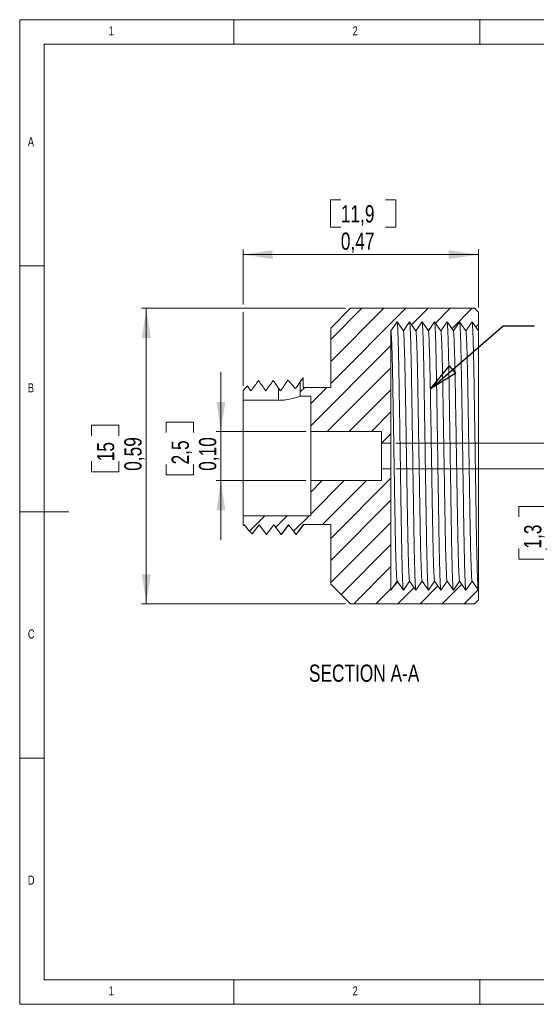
# Model space of a CAD drawing. Header units: inches. Extents: x 0.2 to 11.5, y 0.2 to 8.1.
# Tile 1 of 2: x 0.2 to 4.3, y 0.2 to 8.1. Entities that reach past the tile are written whole.
import ezdxf

# ---------------------------------------------------------------- set-up
doc = ezdxf.new("R2010")
doc.units = ezdxf.units.IN
doc.header["$MEASUREMENT"] = 0
doc.layers.add('SLD-0', color=7, linetype='Continuous', lineweight=0)
doc.styles.add('SLDTEXTSTYLE0', font='TXT', dxfattribs={"width": 0.75})
doc.dimstyles.new('SLDDIMSTYLE1', dxfattribs={"dimtxt": 0.137795, "dimasz": 0.23622, "dimexe": 0, "dimexo": 0.0625, "dimgap": 0.034449, "dimtad": 2, "dimlfac": 0.25, "dimdsep": 46, "dimtxsty": 'SLDTEXTSTYLE0', "dimblk1": 'CLOSED', "dimblk2": 'CLOSED', "dimsah": 1, "dimcen": 0.09, "dimadec": 0, "dimazin": 0, "dimtfac": 1, "dimtofl": 0, "dimtmove": 0, "dimatfit": 3, "dimldrblk": 'CLOSED', "dimfxl": 1, "dimtolj": 1, "dimtzin": 12, "dimarcsym": 0})
doc.dimstyles.new('SLDDIMSTYLE2', dxfattribs={"dimtxt": 0.23622, "dimasz": 0.23622, "dimexe": 0, "dimexo": 0.0625, "dimgap": 0.059055, "dimtad": 0, "dimtih": 1, "dimtoh": 1, "dimdec": 0, "dimzin": 0, "dimdsep": 46, "dimtxsty": 'Standard', "dimblk1": 'CLOSED', "dimblk2": 'CLOSED', "dimsah": 1, "dimcen": 0.09, "dimadec": 0, "dimazin": 0, "dimtfac": 1, "dimtdec": 0, "dimtofl": 0, "dimtmove": 0, "dimatfit": 3, "dimldrblk": 'CLOSED', "dimfxl": 1, "dimtolj": 1, "dimtzin": 0, "dimarcsym": 0})

# ---------------------------------------------------------------- blocks, each defined once
blk = doc.blocks.new('*D8')
at = {"layer": 'SLD-0'}
for p, q in [((2.8037, 5.7626), (1.1707, 5.7626)), ((1.21, 5.7626), (1.21, 3.4004)), ((0.7726, 4.8271), (0.9913, 4.8271)), ((0.7726, 4.8271), (0.7726, 4.7433)), ((0.9913, 4.8271), (0.9913, 4.7433)), ((0.7726, 4.4559), (0.7726, 4.5397)), ((0.9913, 4.4559), (0.9913, 4.5397)), ((0.7726, 4.4559), (0.9913, 4.4559)), ((2.8037, 3.4004), (1.1707, 3.4004))]:
    blk.add_line(p, q, dxfattribs=at)
for points in [[(1.21, 5.7626), (1.1746, 5.5264), (1.2455, 5.5264)], [(1.21, 3.4004), (1.2455, 3.6366), (1.1746, 3.6366)]]:
    blk.add_solid(points, dxfattribs=at)
at = {"layer": 'SLD-0', "char_height": 0.1378, "attachment_point": 1, "rotation": 90, "style": 'SLDTEXTSTYLE0'}
for s, insert in [('{0,59}', (1.034, 4.4633)), ('{15}', (0.8153, 4.5397))]:
    blk.add_mtext(s, dxfattribs=dict(at, insert=insert))
blk = doc.blocks.new('_Closed')
at = {"color": 0, "linetype": 'ByBlock', "lineweight": -2}
for p, q in [((-1, 0.166667), (0, 0)), ((-1, 0.166667), (-1, -0.166667)), ((0, 0), (-1, -0.166667)), ((0, 0), (-1, 0))]:
    blk.add_line(p, q, dxfattribs=at)
blk = doc.blocks.new('*D9')
at = {"layer": 'SLD-0'}
for p, q in [((2.6827, 6.6299), (2.6827, 6.4112)), ((2.6827, 6.6299), (2.7665, 6.6299)), ((3.2067, 6.6299), (3.1229, 6.6299)), ((3.2067, 6.6299), (3.2067, 6.4112)), ((2.6827, 6.4112), (2.7665, 6.4112)), ((3.2067, 6.4112), (3.1229, 6.4112)), ((1.9856, 5.7926), (1.9856, 6.2318)), ((3.8667, 5.7705), (3.8667, 6.2318)), ((1.9856, 6.1924), (3.8667, 6.1924)), ((1.9856, 5.1441), (1.9856, 5.7326))]:
    blk.add_line(p, q, dxfattribs=at)
for points in [[(1.9856, 6.1924), (2.2218, 6.157), (2.2218, 6.2279)], [(3.8667, 6.1924), (3.6305, 6.2279), (3.6305, 6.157)]]:
    blk.add_solid(points, dxfattribs=at)
at = {"layer": 'SLD-0', "char_height": 0.1378, "attachment_point": 1, "style": 'SLDTEXTSTYLE0'}
for s, insert in [('{11,9}', (2.7665, 6.5872)), ('{0,47}', (2.7665, 6.3685))]:
    blk.add_mtext(s, dxfattribs=dict(at, insert=insert))
blk = doc.blocks.new('*D10')
at = {"layer": 'SLD-0'}
for p, q in [((1.8073, 4.7784), (1.8073, 5.2508)), ((1.3699, 4.8526), (1.5886, 4.8526)), ((1.3699, 4.8526), (1.3699, 4.7687)), ((1.5886, 4.8526), (1.5886, 4.7687)), ((2.4864, 4.7784), (1.7679, 4.7784)), ((1.8073, 4.7784), (1.8073, 4.3847)), ((1.3699, 4.4304), (1.3699, 4.5143)), ((1.5886, 4.4304), (1.5886, 4.5143)), ((1.3699, 4.4304), (1.5886, 4.4304)), ((2.4864, 4.3847), (1.7679, 4.3847)), ((1.8073, 4.3847), (1.8073, 3.9122))]:
    blk.add_line(p, q, dxfattribs=at)
for points in [[(1.8073, 4.7784), (1.8427, 5.0146), (1.7719, 5.0146)], [(1.8073, 4.3847), (1.7719, 4.1484), (1.8427, 4.1484)]]:
    blk.add_solid(points, dxfattribs=at)
at = {"layer": 'SLD-0', "char_height": 0.1378, "attachment_point": 1, "rotation": 90, "style": 'SLDTEXTSTYLE0'}
for s, insert in [('{0,10}', (1.6313, 4.4633)), ('{2,5}', (1.4126, 4.5143))]:
    blk.add_mtext(s, dxfattribs=dict(at, insert=insert))
blk = doc.blocks.new('*D11')
at = {"layer": 'SLD-0'}
for p, q in [((4.6277, 4.6839), (4.6277, 5.1563)), ((3.206, 4.6839), (4.6671, 4.6839)), ((4.6277, 4.6839), (4.6277, 4.4791)), ((3.206, 4.4791), (4.6671, 4.4791)), ((4.6277, 4.4791), (4.6277, 3.6665)), ((4.1903, 4.1791), (4.409, 4.1791)), ((4.1903, 4.1791), (4.1903, 4.0953)), ((4.409, 4.1791), (4.409, 4.0953)), ((4.1903, 3.757), (4.1903, 3.8409)), ((4.409, 3.757), (4.409, 3.8409)), ((4.1903, 3.757), (4.409, 3.757))]:
    blk.add_line(p, q, dxfattribs=at)
for points in [[(4.6277, 4.6839), (4.6631, 4.9201), (4.5923, 4.9201)], [(4.6277, 4.4791), (4.5923, 4.2429), (4.6631, 4.2429)]]:
    blk.add_solid(points, dxfattribs=at)
at = {"layer": 'SLD-0', "char_height": 0.1378, "attachment_point": 1, "rotation": 90, "style": 'SLDTEXTSTYLE0'}
for s, insert in [('{0,05}', (4.4517, 3.7899)), ('{1,3}', (4.233, 3.8409))]:
    blk.add_mtext(s, dxfattribs=dict(at, insert=insert))

msp = doc.modelspace()

# ---------------------------------------------------------------- hatches: boundary and pattern name
at = {"linetype": 'Continuous', "lineweight": 0}
h = msp.add_hatch(dxfattribs=at)
h.set_pattern_fill('ANSI31', style=0)
edge = h.paths.add_edge_path(flags=0)
edge.add_spline(control_points=[(3.1667, 5.5815), (3.1833, 5.6055), (3.2, 5.6295), (3.2167, 5.6535)], knot_values=[0, 0, 0, 0, 1, 1, 1, 1], weights=[1, 1, 1, 1], degree=3, periodic=0)
edge.add_spline(control_points=[(3.2167, 5.6535), (3.2333, 5.6295), (3.25, 5.6055), (3.2667, 5.5815)], knot_values=[0, 0, 0, 0, 1, 1, 1, 1], weights=[1, 1, 1, 1], degree=3, periodic=0)
edge.add_spline(control_points=[(3.2667, 5.5815), (3.2833, 5.6055), (3.3, 5.6295), (3.3167, 5.6535)], knot_values=[0, 0, 0, 0, 1, 1, 1, 1], weights=[1, 1, 1, 1], degree=3, periodic=0)
edge.add_spline(control_points=[(3.3167, 5.6535), (3.3333, 5.6295), (3.35, 5.6055), (3.3667, 5.5815)], knot_values=[0, 0, 0, 0, 1, 1, 1, 1], weights=[1, 1, 1, 1], degree=3, periodic=0)
edge.add_spline(control_points=[(3.3667, 5.5815), (3.3833, 5.6055), (3.4, 5.6295), (3.4167, 5.6535)], knot_values=[0, 0, 0, 0, 1, 1, 1, 1], weights=[1, 1, 1, 1], degree=3, periodic=0)
edge.add_spline(control_points=[(3.4167, 5.6535), (3.4333, 5.6295), (3.45, 5.6055), (3.4667, 5.5815)], knot_values=[0, 0, 0, 0, 1, 1, 1, 1], weights=[1, 1, 1, 1], degree=3, periodic=0)
edge.add_spline(control_points=[(3.4667, 5.5815), (3.4833, 5.6055), (3.5, 5.6295), (3.5167, 5.6535)], knot_values=[0, 0, 0, 0, 1, 1, 1, 1], weights=[1, 1, 1, 1], degree=3, periodic=0)
edge.add_spline(control_points=[(3.5167, 5.6535), (3.5333, 5.6295), (3.55, 5.6055), (3.5667, 5.5815)], knot_values=[0, 0, 0, 0, 1, 1, 1, 1], weights=[1, 1, 1, 1], degree=3, periodic=0)
edge.add_spline(control_points=[(3.5667, 5.5815), (3.5833, 5.6055), (3.6, 5.6295), (3.6167, 5.6535)], knot_values=[0, 0, 0, 0, 1, 1, 1, 1], weights=[1, 1, 1, 1], degree=3, periodic=0)
edge.add_spline(control_points=[(3.6167, 5.6535), (3.6333, 5.6295), (3.65, 5.6055), (3.6667, 5.5815)], knot_values=[0, 0, 0, 0, 1, 1, 1, 1], weights=[1, 1, 1, 1], degree=3, periodic=0)
edge.add_spline(control_points=[(3.6667, 5.5815), (3.6833, 5.6055), (3.7, 5.6295), (3.7167, 5.6535)], knot_values=[0, 0, 0, 0, 1, 1, 1, 1], weights=[1, 1, 1, 1], degree=3, periodic=0)
edge.add_spline(control_points=[(3.7167, 5.6535), (3.7333, 5.6295), (3.75, 5.6055), (3.7667, 5.5815)], knot_values=[0, 0, 0, 0, 1, 1, 1, 1], weights=[1, 1, 1, 1], degree=3, periodic=0)
edge.add_spline(control_points=[(3.7667, 5.5815), (3.7833, 5.6055), (3.8, 5.6295), (3.8167, 5.6535)], knot_values=[0, 0, 0, 0, 1, 1, 1, 1], weights=[1, 1, 1, 1], degree=3, periodic=0)
edge.add_spline(control_points=[(3.8167, 5.6535), (3.8333, 5.6295), (3.85, 5.6055), (3.8667, 5.5815)], knot_values=[0, 0, 0, 0, 1, 1, 1, 1], weights=[1, 1, 1, 1], degree=3, periodic=0)
edge.add_line((3.8667, 5.5815), (3.8667, 5.7311))
edge.add_line((3.8667, 5.7311), (3.8352, 5.7626))
edge.add_line((3.8352, 5.7626), (2.843, 5.7626))
edge.add_line((2.843, 5.7626), (2.6856, 5.6051))
edge.add_line((2.6856, 5.6051), (2.6856, 5.1295))
edge.add_line((2.6856, 5.1295), (2.4656, 5.1295))
edge.add_line((2.4656, 5.1295), (2.4656, 5.2081))
edge.add_spline(control_points=[(2.4656, 5.2081), (2.4578, 5.1977), (2.45, 5.1874), (2.4423, 5.177)], knot_values=[0, 0, 0, 0, 1, 1, 1, 1], weights=[1, 1, 1, 1], degree=3, periodic=0)
edge.add_line((2.4423, 5.177), (2.4423, 5.0595))
edge.add_line((2.4423, 5.0595), (2.5257, 5.0595))
edge.add_line((2.5257, 5.0595), (2.5257, 4.7784))
edge.add_line((2.5257, 4.7784), (3.0927, 4.7784))
edge.add_line((3.0927, 4.7784), (3.0927, 4.6839))
edge.add_line((3.0927, 4.6839), (3.1667, 4.6839))
edge.add_line((3.1667, 4.6839), (3.1667, 5.5815))
h = msp.add_hatch(dxfattribs=at)
h.set_pattern_fill('ANSI31', style=0)
edge = h.paths.add_edge_path(flags=0)
edge.add_line((2.5257, 4.3847), (2.5257, 4.1036))
edge.add_line((2.5257, 4.1036), (1.9856, 4.1036))
edge.add_line((1.9856, 4.1036), (1.9856, 4.0303))
edge.add_line((1.9856, 4.0303), (1.99, 4.0259))
edge.add_spline(control_points=[(1.99, 4.0259), (1.9915, 4.0279), (1.993, 4.0299), (1.9945, 4.0319)], knot_values=[0, 0, 0, 0, 1, 1, 1, 1], weights=[1, 1, 1, 1], degree=3, periodic=0)
edge.add_spline(control_points=[(1.9945, 4.0319), (2.0049, 4.018), (2.0154, 4.004), (2.0259, 3.99)], knot_values=[0, 0, 0, 0, 1, 1, 1, 1], weights=[1, 1, 1, 1], degree=3, periodic=0)
edge.add_line((2.0259, 3.99), (2.0575, 3.9584))
edge.add_spline(control_points=[(2.0575, 3.9584), (2.0758, 3.9829), (2.0942, 4.0074), (2.1126, 4.0319)], knot_values=[0, 0, 0, 0, 1, 1, 1, 1], weights=[1, 1, 1, 1], degree=3, periodic=0)
edge.add_spline(control_points=[(2.1126, 4.0319), (2.1322, 4.0057), (2.1519, 3.9794), (2.1716, 3.9532)], knot_values=[0, 0, 0, 0, 1, 1, 1, 1], weights=[1, 1, 1, 1], degree=3, periodic=0)
edge.add_spline(control_points=[(2.1716, 3.9532), (2.1716, 3.9532), (2.1716, 3.9532), (2.1716, 3.9532)], knot_values=[0, 0, 0, 0, 1, 1, 1, 1], weights=[1, 1, 1, 1], degree=3, periodic=0)
edge.add_spline(control_points=[(2.1716, 3.9532), (2.1913, 3.9794), (2.211, 4.0057), (2.2307, 4.0319)], knot_values=[0, 0, 0, 0, 1, 1, 1, 1], weights=[1, 1, 1, 1], degree=3, periodic=0)
edge.add_spline(control_points=[(2.2307, 4.0319), (2.2504, 4.0057), (2.27, 3.9794), (2.2897, 3.9532)], knot_values=[0, 0, 0, 0, 1, 1, 1, 1], weights=[1, 1, 1, 1], degree=3, periodic=0)
edge.add_spline(control_points=[(2.2897, 3.9532), (2.2897, 3.9532), (2.2897, 3.9532), (2.2897, 3.9532)], knot_values=[0, 0, 0, 0, 1, 1, 1, 1], weights=[1, 1, 1, 1], degree=3, periodic=0)
edge.add_spline(control_points=[(2.2897, 3.9532), (2.3094, 3.9794), (2.3291, 4.0057), (2.3488, 4.0319)], knot_values=[0, 0, 0, 0, 1, 1, 1, 1], weights=[1, 1, 1, 1], degree=3, periodic=0)
edge.add_spline(control_points=[(2.3488, 4.0319), (2.3685, 4.0057), (2.3882, 3.9794), (2.4078, 3.9532)], knot_values=[0, 0, 0, 0, 1, 1, 1, 1], weights=[1, 1, 1, 1], degree=3, periodic=0)
edge.add_spline(control_points=[(2.4078, 3.9532), (2.4078, 3.9532), (2.4078, 3.9532), (2.4078, 3.9532)], knot_values=[0, 0, 0, 0, 1, 1, 1, 1], weights=[1, 1, 1, 1], degree=3, periodic=0)
edge.add_spline(control_points=[(2.4078, 3.9532), (2.4271, 3.9788), (2.4463, 4.0045), (2.4656, 4.0302)], knot_values=[0, 0, 0, 0, 1, 1, 1, 1], weights=[1, 1, 1, 1], degree=3, periodic=0)
edge.add_line((2.4656, 4.0302), (2.4656, 4.0335))
edge.add_line((2.4656, 4.0335), (2.6856, 4.0335))
edge.add_line((2.6856, 4.0335), (2.6856, 3.5579))
edge.add_line((2.6856, 3.5579), (2.843, 3.4004))
edge.add_line((2.843, 3.4004), (3.8352, 3.4004))
edge.add_line((3.8352, 3.4004), (3.8667, 3.4319))
edge.add_line((3.8667, 3.4319), (3.8667, 3.5095))
edge.add_spline(control_points=[(3.8667, 3.5095), (3.85, 3.5335), (3.8333, 3.5575), (3.8167, 3.5815)], knot_values=[0, 0, 0, 0, 1, 1, 1, 1], weights=[1, 1, 1, 1], degree=3, periodic=0)
edge.add_spline(control_points=[(3.8167, 3.5815), (3.8, 3.5575), (3.7833, 3.5335), (3.7667, 3.5095)], knot_values=[0, 0, 0, 0, 1, 1, 1, 1], weights=[1, 1, 1, 1], degree=3, periodic=0)
edge.add_spline(control_points=[(3.7667, 3.5095), (3.75, 3.5335), (3.7333, 3.5575), (3.7167, 3.5815)], knot_values=[0, 0, 0, 0, 1, 1, 1, 1], weights=[1, 1, 1, 1], degree=3, periodic=0)
edge.add_spline(control_points=[(3.7167, 3.5815), (3.7, 3.5575), (3.6833, 3.5335), (3.6667, 3.5095)], knot_values=[0, 0, 0, 0, 1, 1, 1, 1], weights=[1, 1, 1, 1], degree=3, periodic=0)
edge.add_spline(control_points=[(3.6667, 3.5095), (3.65, 3.5335), (3.6333, 3.5575), (3.6167, 3.5815)], knot_values=[0, 0, 0, 0, 1, 1, 1, 1], weights=[1, 1, 1, 1], degree=3, periodic=0)
edge.add_spline(control_points=[(3.6167, 3.5815), (3.6, 3.5575), (3.5833, 3.5335), (3.5667, 3.5095)], knot_values=[0, 0, 0, 0, 1, 1, 1, 1], weights=[1, 1, 1, 1], degree=3, periodic=0)
edge.add_spline(control_points=[(3.5667, 3.5095), (3.55, 3.5335), (3.5333, 3.5575), (3.5167, 3.5815)], knot_values=[0, 0, 0, 0, 1, 1, 1, 1], weights=[1, 1, 1, 1], degree=3, periodic=0)
edge.add_spline(control_points=[(3.5167, 3.5815), (3.5, 3.5575), (3.4833, 3.5335), (3.4667, 3.5095)], knot_values=[0, 0, 0, 0, 1, 1, 1, 1], weights=[1, 1, 1, 1], degree=3, periodic=0)
edge.add_spline(control_points=[(3.4667, 3.5095), (3.45, 3.5335), (3.4333, 3.5575), (3.4167, 3.5815)], knot_values=[0, 0, 0, 0, 1, 1, 1, 1], weights=[1, 1, 1, 1], degree=3, periodic=0)
edge.add_spline(control_points=[(3.4167, 3.5815), (3.4, 3.5575), (3.3833, 3.5335), (3.3667, 3.5095)], knot_values=[0, 0, 0, 0, 1, 1, 1, 1], weights=[1, 1, 1, 1], degree=3, periodic=0)
edge.add_spline(control_points=[(3.3667, 3.5095), (3.35, 3.5335), (3.3333, 3.5575), (3.3167, 3.5815)], knot_values=[0, 0, 0, 0, 1, 1, 1, 1], weights=[1, 1, 1, 1], degree=3, periodic=0)
edge.add_spline(control_points=[(3.3167, 3.5815), (3.3, 3.5575), (3.2833, 3.5335), (3.2667, 3.5095)], knot_values=[0, 0, 0, 0, 1, 1, 1, 1], weights=[1, 1, 1, 1], degree=3, periodic=0)
edge.add_spline(control_points=[(3.2667, 3.5095), (3.25, 3.5335), (3.2333, 3.5575), (3.2167, 3.5815)], knot_values=[0, 0, 0, 0, 1, 1, 1, 1], weights=[1, 1, 1, 1], degree=3, periodic=0)
edge.add_spline(control_points=[(3.2167, 3.5815), (3.2, 3.5575), (3.1833, 3.5335), (3.1667, 3.5095)], knot_values=[0, 0, 0, 0, 1, 1, 1, 1], weights=[1, 1, 1, 1], degree=3, periodic=0)
edge.add_line((3.1667, 3.5095), (3.1667, 4.4791))
edge.add_line((3.1667, 4.4791), (3.0927, 4.4791))
edge.add_line((3.0927, 4.4791), (3.0927, 4.3847))
edge.add_line((3.0927, 4.3847), (2.5257, 4.3847))

# ---------------------------------------------------------------- linework, layer by layer
at = {"color": 7, "linetype": 'Continuous', "lineweight": 0}
for p, q in [((11.4961, 8.0709), (0.1969, 8.0709)), ((0.1969, 8.0709), (0.1969, 0.1969)), ((1.9094, 7.874), (1.9094, 8.0709)), ((3.878, 8.0709), (3.878, 7.874)), ((11.2992, 7.874), (0.3937, 7.874)), ((0.3937, 7.874), (0.3937, 0.3937)), ((0.3937, 6.1024), (0.1969, 6.1024)), ((0.1969, 4.1339), (0.5906, 4.1339)), ((0.3937, 2.1654), (0.1969, 2.1654)), ((0.3937, 0.3937), (4.6704, 0.3937)), ((1.9094, 0.1969), (1.9094, 0.3937)), ((3.878, 0.3937), (3.878, 0.1969)), ((0.1969, 0.1969), (11.4961, 0.1969))]:
    msp.add_line(p, q, dxfattribs=at)
at = {"color": 7, "linetype": 'Continuous', "lineweight": 15}
for p, q in [((2.6856, 5.6051), (2.843, 5.7626)), ((3.8352, 5.7626), (2.843, 5.7626)), ((3.8352, 5.7626), (3.8667, 5.7311)), ((3.8667, 5.7311), (3.8667, 5.5815)), ((2.6856, 5.6051), (2.6856, 5.1295)), ((3.2167, 5.6535), (3.1667, 5.5815)), ((3.2667, 5.5815), (3.2167, 5.6535)), ((3.3167, 5.6535), (3.2667, 5.5815)), ((3.3667, 5.5815), (3.3167, 5.6535)), ((3.4167, 5.6535), (3.3667, 5.5815)), ((3.4667, 5.5815), (3.4167, 5.6535)), ((3.5167, 5.6535), (3.4667, 5.5815)), ((3.5667, 5.5815), (3.5167, 5.6535)), ((3.6167, 5.6535), (3.5667, 5.5815)), ((3.6667, 5.5815), (3.6167, 5.6535)), ((3.7167, 5.6535), (3.6667, 5.5815)), ((3.7667, 5.5815), (3.7167, 5.6535)), ((3.8167, 5.6535), (3.7667, 5.5815)), ((3.8667, 5.5815), (3.8167, 5.6535)), ((3.1667, 5.5815), (3.1667, 4.6839)), ((3.8667, 5.578), (3.8667, 3.5095)), ((2.4423, 5.177), (2.4656, 5.2081)), ((2.4656, 5.2081), (2.4656, 5.1295)), ((2.4656, 5.2081), (2.4656, 5.208)), ((2.0206, 5.1415), (1.9856, 5.1048)), ((2.1075, 5.1855), (2.1075, 5.1855)), ((2.2256, 5.1855), (2.2256, 5.1855)), ((2.269, 5.1242), (2.269, 5.027)), ((2.269, 5.1242), (2.2839, 5.1033)), ((2.3442, 5.1902), (2.3442, 5.1902)), ((2.4423, 5.177), (2.4423, 5.0595)), ((2.6856, 5.1295), (2.4656, 5.1295)), ((1.9856, 5.1048), (1.9856, 5.027)), ((2.4423, 5.0595), (2.5257, 5.0595)), ((2.5257, 4.7784), (2.5257, 5.0595)), ((1.9856, 5.027), (1.9856, 4.1036)), ((1.9856, 5.027), (2.269, 5.027)), ((2.5257, 4.7784), (3.0927, 4.7784)), ((2.5257, 4.7784), (2.5257, 4.3847)), ((3.0927, 4.6839), (3.0927, 4.7784)), ((3.0927, 4.6839), (3.1667, 4.6839)), ((3.0927, 4.6839), (3.0927, 4.4791)), ((3.1667, 4.6839), (3.1667, 4.4791)), ((3.0927, 4.3847), (3.0927, 4.4791)), ((3.1667, 4.4791), (3.0927, 4.4791)), ((3.1667, 4.4791), (3.1667, 3.5095)), ((3.0927, 4.3847), (2.5257, 4.3847)), ((2.5257, 4.1036), (2.5257, 4.3847)), ((2.5257, 4.1036), (1.9856, 4.1036)), ((1.9856, 4.1036), (1.9856, 4.0303)), ((1.99, 4.0259), (1.9856, 4.0303)), ((1.9945, 4.0319), (1.99, 4.0259)), ((1.9904, 4.0271), (1.99, 4.0259)), ((1.9909, 4.0267), (1.9946, 4.0317)), ((2.0259, 3.99), (1.9945, 4.0319)), ((2.1126, 4.0319), (2.0575, 3.9584)), ((2.1716, 3.9532), (2.1126, 4.0319)), ((2.2307, 4.0319), (2.1716, 3.9532)), ((2.2897, 3.9532), (2.2307, 4.0319)), ((2.3488, 4.0319), (2.2897, 3.9532)), ((2.4078, 3.9532), (2.3488, 4.0319)), ((2.4656, 4.0302), (2.4078, 3.9532)), ((2.4656, 4.0335), (2.6856, 4.0335)), ((2.4656, 4.0335), (2.4656, 4.0302)), ((2.6856, 4.0335), (2.6856, 3.5579)), ((2.0575, 3.9584), (2.0259, 3.99)), ((2.0578, 3.959), (2.0575, 3.9584)), ((2.1716, 3.9532), (2.1716, 3.9532)), ((2.2897, 3.9532), (2.2897, 3.9532)), ((2.4078, 3.9532), (2.4078, 3.9532)), ((2.843, 3.4004), (2.6856, 3.5579)), ((3.1667, 3.5095), (3.2167, 3.5815)), ((3.2167, 3.5815), (3.2667, 3.5095)), ((3.2667, 3.5095), (3.3167, 3.5815)), ((3.3167, 3.5815), (3.3667, 3.5095)), ((3.3667, 3.5095), (3.4167, 3.5815)), ((3.4167, 3.5815), (3.4667, 3.5095)), ((3.4667, 3.5095), (3.5167, 3.5815)), ((3.5167, 3.5815), (3.5667, 3.5095)), ((3.5667, 3.5095), (3.6167, 3.5815)), ((3.6167, 3.5815), (3.6667, 3.5095)), ((3.6667, 3.5095), (3.7167, 3.5815)), ((3.7167, 3.5815), (3.7667, 3.5095)), ((3.7667, 3.5095), (3.8167, 3.5815)), ((3.8167, 3.5815), (3.8667, 3.5095)), ((3.8667, 3.5095), (3.8667, 3.4319)), ((2.843, 3.4004), (3.8352, 3.4004)), ((3.8667, 3.4319), (3.8352, 3.4004))]:
    msp.add_line(p, q, dxfattribs=at)
at = {"color": 7, "linetype": 'Continuous', "lineweight": 15, "flags": 128}
for points in [[(2.465, 5.206), (2.4354, 5.1668), (2.4295, 5.159)], [(2.0206, 5.1415), (2.0207, 5.1413), (2.0476, 5.1031)], [(2.2256, 5.1855), (2.2413, 5.1634), (2.269, 5.1242)], [(2.4043, 5.1203), (2.416, 5.1384), (2.4266, 5.1546), (2.4327, 5.1637), (2.4376, 5.171), (2.4409, 5.1756), (2.4422, 5.1771), (2.4423, 5.177)], [(2.058, 3.9588), (2.0837, 3.993), (2.1133, 4.0324)], [(2.1723, 3.9536), (2.2018, 3.993), (2.2314, 4.0324)], [(2.2904, 3.9536), (2.3199, 3.993), (2.3495, 4.0324)], [(2.4085, 3.9536), (2.4375, 3.9923), (2.4666, 4.0311)]]:
    msp.add_lwpolyline(points, dxfattribs=at)
at = {"color": 7, "linetype": 'Continuous', "lineweight": 15}
for centre, radius, start, end in [((21.6597, -9.0754), 24.2004, 143.89387, 144.13502), ((-8.2936, -2.2301), 12.7739, 35.03499, 35.48765), ((21.7778, -9.0754), 24.2004, 143.89387, 144.13502), ((-2.2754, 8.3358), 5.5889, 324.66358, 325.74808), ((3.2675, 5.9235), 1.1791, 218.46038, 222.93633), ((2.2611, 5.5472), 0.5203, 270.87309, 290.37692)]:
    msp.add_arc(centre, radius, start, end, dxfattribs=at)
for points, knots in [([(3.2651, 3.5156), (3.2647, 3.5195), (3.2637, 3.5277), (3.2622, 3.5529), (3.2606, 3.5883), (3.2589, 3.6342), (3.2572, 3.6895), (3.2556, 3.7536), (3.254, 3.8254), (3.2524, 3.9035), (3.2509, 3.9867), (3.2496, 4.0745), (3.2481, 4.1673), (3.2466, 4.2655), (3.245, 4.3682), (3.2433, 4.4741), (3.2417, 4.5815), (3.24, 4.689), (3.2384, 4.7948), (3.2368, 4.8975), (3.2352, 4.9957), (3.2338, 5.0885), (3.2324, 5.1764), (3.2309, 5.2595), (3.2294, 5.3376), (3.2278, 5.4094), (3.2261, 5.4735), (3.2244, 5.5289), (3.2228, 5.5747), (3.2212, 5.6101), (3.2196, 5.6353), (3.2187, 5.6435), (3.2182, 5.6475)], [0, 0, 0, 0, 0.030262, 0.063802, 0.097734, 0.131893, 0.166109, 0.200211, 0.234029, 0.267404, 0.300188, 0.332339, 0.364895, 0.398089, 0.431777, 0.465803, 0.5, 0.534197, 0.568223, 0.601911, 0.635105, 0.667661, 0.699812, 0.732596, 0.765971, 0.799789, 0.833891, 0.868107, 0.902266, 0.936198, 0.969738, 1, 1, 1, 1]), ([(3.3651, 3.5156), (3.3647, 3.5195), (3.3637, 3.5277), (3.3622, 3.5529), (3.3606, 3.5883), (3.3589, 3.6342), (3.3572, 3.6895), (3.3556, 3.7536), (3.354, 3.8254), (3.3524, 3.9035), (3.3509, 3.9867), (3.3496, 4.0745), (3.3481, 4.1673), (3.3466, 4.2655), (3.345, 4.3682), (3.3433, 4.4741), (3.3417, 4.5815), (3.34, 4.689), (3.3384, 4.7948), (3.3368, 4.8975), (3.3352, 4.9957), (3.3338, 5.0885), (3.3324, 5.1764), (3.3309, 5.2595), (3.3294, 5.3376), (3.3278, 5.4094), (3.3261, 5.4735), (3.3244, 5.5289), (3.3228, 5.5747), (3.3212, 5.6101), (3.3196, 5.6353), (3.3187, 5.6435), (3.3182, 5.6475)], [0, 0, 0, 0, 0.030262, 0.063802, 0.097734, 0.131893, 0.166109, 0.200211, 0.234029, 0.267404, 0.300188, 0.332339, 0.364895, 0.398089, 0.431777, 0.465803, 0.5, 0.534197, 0.568223, 0.601911, 0.635105, 0.667661, 0.699812, 0.732596, 0.765971, 0.799789, 0.833891, 0.868107, 0.902266, 0.936198, 0.969738, 1, 1, 1, 1]), ([(3.4651, 3.5156), (3.4647, 3.5195), (3.4637, 3.5277), (3.4622, 3.5529), (3.4606, 3.5883), (3.4589, 3.6342), (3.4572, 3.6895), (3.4556, 3.7536), (3.454, 3.8254), (3.4524, 3.9035), (3.4509, 3.9867), (3.4496, 4.0745), (3.4481, 4.1673), (3.4466, 4.2655), (3.445, 4.3682), (3.4433, 4.4741), (3.4417, 4.5815), (3.44, 4.689), (3.4384, 4.7948), (3.4368, 4.8975), (3.4352, 4.9957), (3.4338, 5.0885), (3.4324, 5.1764), (3.4309, 5.2595), (3.4294, 5.3376), (3.4278, 5.4094), (3.4261, 5.4735), (3.4244, 5.5289), (3.4228, 5.5747), (3.4212, 5.6101), (3.4196, 5.6353), (3.4187, 5.6435), (3.4182, 5.6475)], [0, 0, 0, 0, 0.030262, 0.063802, 0.097734, 0.131893, 0.166109, 0.200211, 0.234029, 0.267404, 0.300188, 0.332339, 0.364895, 0.398089, 0.431777, 0.465803, 0.5, 0.534197, 0.568223, 0.601911, 0.635105, 0.667661, 0.699812, 0.732596, 0.765971, 0.799789, 0.833891, 0.868107, 0.902266, 0.936198, 0.969738, 1, 1, 1, 1]), ([(3.5651, 3.5156), (3.5647, 3.5195), (3.5637, 3.5277), (3.5622, 3.5529), (3.5606, 3.5883), (3.5589, 3.6342), (3.5572, 3.6895), (3.5556, 3.7536), (3.554, 3.8254), (3.5524, 3.9035), (3.5509, 3.9867), (3.5496, 4.0745), (3.5481, 4.1673), (3.5466, 4.2655), (3.545, 4.3682), (3.5433, 4.4741), (3.5417, 4.5815), (3.54, 4.689), (3.5384, 4.7948), (3.5368, 4.8975), (3.5352, 4.9957), (3.5338, 5.0885), (3.5324, 5.1764), (3.5309, 5.2595), (3.5294, 5.3376), (3.5278, 5.4094), (3.5261, 5.4735), (3.5244, 5.5289), (3.5228, 5.5747), (3.5212, 5.6101), (3.5196, 5.6353), (3.5187, 5.6435), (3.5182, 5.6475)], [0, 0, 0, 0, 0.030262, 0.063802, 0.097734, 0.131893, 0.166109, 0.200211, 0.234029, 0.267404, 0.300188, 0.332339, 0.364895, 0.398089, 0.431777, 0.465803, 0.5, 0.534197, 0.568223, 0.601911, 0.635105, 0.667661, 0.699812, 0.732596, 0.765971, 0.799789, 0.833891, 0.868107, 0.902266, 0.936198, 0.969738, 1, 1, 1, 1]), ([(3.6651, 3.5156), (3.6647, 3.5195), (3.6637, 3.5277), (3.6622, 3.5529), (3.6606, 3.5883), (3.6589, 3.6342), (3.6572, 3.6895), (3.6556, 3.7536), (3.654, 3.8254), (3.6524, 3.9035), (3.6509, 3.9867), (3.6496, 4.0745), (3.6481, 4.1673), (3.6466, 4.2655), (3.645, 4.3682), (3.6433, 4.4741), (3.6417, 4.5815), (3.64, 4.689), (3.6384, 4.7948), (3.6368, 4.8975), (3.6352, 4.9957), (3.6338, 5.0885), (3.6324, 5.1764), (3.6309, 5.2595), (3.6294, 5.3376), (3.6278, 5.4094), (3.6261, 5.4735), (3.6244, 5.5289), (3.6228, 5.5747), (3.6212, 5.6101), (3.6196, 5.6353), (3.6187, 5.6435), (3.6182, 5.6475)], [0, 0, 0, 0, 0.0302625, 0.0638025, 0.0977337, 0.1318926, 0.1661089, 0.2002106, 0.2340291, 0.2674042, 0.3001882, 0.3323386, 0.3648955, 0.3980892, 0.4317772, 0.4658029, 0.5, 0.5341971, 0.5682228, 0.6019108, 0.6351045, 0.6676614, 0.6998118, 0.7325958, 0.7659709, 0.7997894, 0.8338911, 0.8681074, 0.9022663, 0.9361975, 0.9697375, 1, 1, 1, 1]), ([(3.7651, 3.5156), (3.7647, 3.5195), (3.7637, 3.5277), (3.7622, 3.5529), (3.7606, 3.5883), (3.7589, 3.6342), (3.7572, 3.6895), (3.7556, 3.7536), (3.754, 3.8254), (3.7524, 3.9035), (3.7509, 3.9867), (3.7496, 4.0745), (3.7481, 4.1673), (3.7466, 4.2655), (3.745, 4.3682), (3.7433, 4.4741), (3.7417, 4.5815), (3.74, 4.689), (3.7384, 4.7948), (3.7368, 4.8975), (3.7352, 4.9957), (3.7338, 5.0885), (3.7324, 5.1764), (3.7309, 5.2595), (3.7294, 5.3376), (3.7278, 5.4094), (3.7261, 5.4735), (3.7244, 5.5289), (3.7228, 5.5747), (3.7212, 5.6101), (3.7196, 5.6353), (3.7187, 5.6435), (3.7182, 5.6475)], [0, 0, 0, 0, 0.030262, 0.063802, 0.097734, 0.131893, 0.166109, 0.200211, 0.234029, 0.267404, 0.300188, 0.332339, 0.364895, 0.398089, 0.431777, 0.465803, 0.5, 0.534197, 0.568223, 0.601911, 0.635105, 0.667661, 0.699812, 0.732596, 0.765971, 0.799789, 0.833891, 0.868107, 0.902266, 0.936198, 0.969738, 1, 1, 1, 1]), ([(3.8651, 3.5156), (3.8647, 3.5195), (3.8637, 3.5277), (3.8622, 3.5529), (3.8606, 3.5883), (3.8589, 3.6342), (3.8572, 3.6895), (3.8556, 3.7536), (3.854, 3.8254), (3.8524, 3.9035), (3.8509, 3.9867), (3.8496, 4.0745), (3.8481, 4.1673), (3.8466, 4.2655), (3.845, 4.3682), (3.8433, 4.4741), (3.8417, 4.5815), (3.84, 4.689), (3.8384, 4.7948), (3.8368, 4.8975), (3.8352, 4.9957), (3.8338, 5.0885), (3.8324, 5.1764), (3.8309, 5.2595), (3.8294, 5.3376), (3.8278, 5.4094), (3.8261, 5.4735), (3.8244, 5.5289), (3.8228, 5.5747), (3.8212, 5.6101), (3.8196, 5.6352), (3.8187, 5.6435), (3.8182, 5.6474)], [0, 0, 0, 0, 0.030268, 0.063815, 0.097753, 0.131918, 0.166141, 0.20025, 0.234075, 0.267457, 0.300247, 0.332404, 0.364967, 0.398167, 0.431862, 0.465894, 0.500098, 0.534302, 0.568334, 0.602029, 0.635229, 0.667792, 0.699949, 0.732739, 0.766121, 0.799946, 0.834055, 0.868278, 0.902443, 0.936381, 0.969928, 1, 1, 1, 1]), ([(3.2167, 3.5815), (3.2158, 3.5815), (3.2148, 3.5874), (3.2127, 3.6123), (3.2117, 3.6312), (3.2095, 3.6819), (3.2083, 3.7136), (3.2061, 3.7881), (3.205, 3.8309), (3.2029, 3.9244), (3.2019, 3.9751), (3.2005, 4.0544), (3.2, 4.0812), (3.1991, 4.1367), (3.1986, 4.1655), (3.1971, 4.2546), (3.1961, 4.3176), (3.1939, 4.4476), (3.1928, 4.5145), (3.1906, 4.6485), (3.1894, 4.7155), (3.1873, 4.8455), (3.1862, 4.9084), (3.1847, 4.9975), (3.1843, 5.0263), (3.1833, 5.0819), (3.1829, 5.1086), (3.1815, 5.1879), (3.1804, 5.2386), (3.1783, 5.3321), (3.1772, 5.3749), (3.175, 5.4494), (3.1739, 5.4811), (3.1717, 5.5318), (3.1706, 5.5508), (3.1685, 5.5756), (3.1676, 5.5815), (3.1667, 5.5815)], [0, 0, 0, 0, 0.0625, 0.0625, 0.125, 0.125, 0.1875, 0.1875, 0.25, 0.25, 0.3125, 0.3125, 0.34375, 0.34375, 0.375, 0.375, 0.4375, 0.4375, 0.5, 0.5, 0.5625, 0.5625, 0.625, 0.625, 0.65625, 0.65625, 0.6875, 0.6875, 0.75, 0.75, 0.8125, 0.8125, 0.875, 0.875, 0.9375, 0.9375, 1, 1, 1, 1]), ([(3.3167, 3.5815), (3.3158, 3.5815), (3.3148, 3.5874), (3.3127, 3.6123), (3.3117, 3.6312), (3.3095, 3.6819), (3.3083, 3.7136), (3.3061, 3.7881), (3.305, 3.8309), (3.3029, 3.9244), (3.3019, 3.9751), (3.3005, 4.0544), (3.3, 4.0812), (3.2991, 4.1367), (3.2986, 4.1655), (3.2971, 4.2546), (3.2961, 4.3176), (3.2939, 4.4476), (3.2928, 4.5145), (3.2906, 4.6485), (3.2894, 4.7155), (3.2873, 4.8455), (3.2862, 4.9084), (3.2847, 4.9975), (3.2843, 5.0263), (3.2833, 5.0819), (3.2829, 5.1086), (3.2815, 5.1879), (3.2804, 5.2386), (3.2783, 5.3321), (3.2772, 5.3749), (3.275, 5.4494), (3.2739, 5.4811), (3.2717, 5.5318), (3.2706, 5.5508), (3.2685, 5.5756), (3.2676, 5.5815), (3.2667, 5.5815)], [0, 0, 0, 0, 0.0625, 0.0625, 0.125, 0.125, 0.1875, 0.1875, 0.25, 0.25, 0.3125, 0.3125, 0.34375, 0.34375, 0.375, 0.375, 0.4375, 0.4375, 0.5, 0.5, 0.5625, 0.5625, 0.625, 0.625, 0.65625, 0.65625, 0.6875, 0.6875, 0.75, 0.75, 0.8125, 0.8125, 0.875, 0.875, 0.9375, 0.9375, 1, 1, 1, 1]), ([(3.4167, 3.5815), (3.4158, 3.5815), (3.4148, 3.5874), (3.4127, 3.6123), (3.4117, 3.6312), (3.4095, 3.6819), (3.4083, 3.7136), (3.4061, 3.7881), (3.405, 3.8309), (3.4029, 3.9244), (3.4019, 3.9751), (3.4005, 4.0544), (3.4, 4.0812), (3.3991, 4.1367), (3.3986, 4.1655), (3.3971, 4.2546), (3.3961, 4.3176), (3.3939, 4.4476), (3.3928, 4.5145), (3.3906, 4.6485), (3.3894, 4.7155), (3.3873, 4.8455), (3.3862, 4.9084), (3.3847, 4.9975), (3.3843, 5.0263), (3.3833, 5.0819), (3.3829, 5.1086), (3.3815, 5.1879), (3.3804, 5.2386), (3.3783, 5.3321), (3.3772, 5.3749), (3.375, 5.4494), (3.3739, 5.4811), (3.3717, 5.5318), (3.3706, 5.5508), (3.3685, 5.5756), (3.3676, 5.5815), (3.3667, 5.5815)], [0, 0, 0, 0, 0.0625, 0.0625, 0.125, 0.125, 0.1875, 0.1875, 0.25, 0.25, 0.3125, 0.3125, 0.34375, 0.34375, 0.375, 0.375, 0.4375, 0.4375, 0.5, 0.5, 0.5625, 0.5625, 0.625, 0.625, 0.65625, 0.65625, 0.6875, 0.6875, 0.75, 0.75, 0.8125, 0.8125, 0.875, 0.875, 0.9375, 0.9375, 1, 1, 1, 1]), ([(3.5167, 3.5815), (3.5158, 3.5815), (3.5148, 3.5874), (3.5127, 3.6123), (3.5117, 3.6312), (3.5095, 3.6819), (3.5083, 3.7136), (3.5061, 3.7881), (3.505, 3.8309), (3.5029, 3.9244), (3.5019, 3.9751), (3.5005, 4.0544), (3.5, 4.0812), (3.4991, 4.1367), (3.4986, 4.1655), (3.4971, 4.2546), (3.4961, 4.3176), (3.4939, 4.4476), (3.4928, 4.5145), (3.4906, 4.6485), (3.4894, 4.7155), (3.4873, 4.8455), (3.4862, 4.9084), (3.4847, 4.9975), (3.4843, 5.0263), (3.4833, 5.0819), (3.4829, 5.1086), (3.4815, 5.1879), (3.4804, 5.2386), (3.4783, 5.3321), (3.4772, 5.3749), (3.475, 5.4494), (3.4739, 5.4811), (3.4717, 5.5318), (3.4706, 5.5508), (3.4685, 5.5756), (3.4676, 5.5815), (3.4667, 5.5815)], [0, 0, 0, 0, 0.0625, 0.0625, 0.125, 0.125, 0.1875, 0.1875, 0.25, 0.25, 0.3125, 0.3125, 0.34375, 0.34375, 0.375, 0.375, 0.4375, 0.4375, 0.5, 0.5, 0.5625, 0.5625, 0.625, 0.625, 0.65625, 0.65625, 0.6875, 0.6875, 0.75, 0.75, 0.8125, 0.8125, 0.875, 0.875, 0.9375, 0.9375, 1, 1, 1, 1]), ([(3.6167, 3.5815), (3.6158, 3.5815), (3.6148, 3.5874), (3.6127, 3.6123), (3.6117, 3.6312), (3.6095, 3.6819), (3.6083, 3.7136), (3.6061, 3.7881), (3.605, 3.8309), (3.6029, 3.9244), (3.6019, 3.9751), (3.6005, 4.0544), (3.6, 4.0812), (3.5991, 4.1367), (3.5986, 4.1655), (3.5971, 4.2546), (3.5961, 4.3176), (3.5939, 4.4476), (3.5928, 4.5145), (3.5906, 4.6485), (3.5894, 4.7155), (3.5873, 4.8455), (3.5862, 4.9084), (3.5847, 4.9975), (3.5843, 5.0263), (3.5833, 5.0819), (3.5829, 5.1086), (3.5815, 5.1879), (3.5804, 5.2386), (3.5783, 5.3321), (3.5772, 5.3749), (3.575, 5.4494), (3.5739, 5.4811), (3.5717, 5.5318), (3.5706, 5.5508), (3.5685, 5.5756), (3.5676, 5.5815), (3.5667, 5.5815)], [0, 0, 0, 0, 0.0625, 0.0625, 0.125, 0.125, 0.1875, 0.1875, 0.25, 0.25, 0.3125, 0.3125, 0.34375, 0.34375, 0.375, 0.375, 0.4375, 0.4375, 0.5, 0.5, 0.5625, 0.5625, 0.625, 0.625, 0.65625, 0.65625, 0.6875, 0.6875, 0.75, 0.75, 0.8125, 0.8125, 0.875, 0.875, 0.9375, 0.9375, 1, 1, 1, 1]), ([(3.7167, 3.5815), (3.7158, 3.5815), (3.7148, 3.5874), (3.7127, 3.6123), (3.7117, 3.6312), (3.7095, 3.6819), (3.7083, 3.7136), (3.7061, 3.7881), (3.705, 3.8309), (3.7029, 3.9244), (3.7019, 3.9751), (3.7005, 4.0544), (3.7, 4.0812), (3.6991, 4.1367), (3.6986, 4.1655), (3.6971, 4.2546), (3.6961, 4.3176), (3.6939, 4.4476), (3.6928, 4.5145), (3.6906, 4.6485), (3.6894, 4.7155), (3.6873, 4.8455), (3.6862, 4.9084), (3.6847, 4.9975), (3.6843, 5.0263), (3.6833, 5.0819), (3.6829, 5.1086), (3.6815, 5.1879), (3.6804, 5.2386), (3.6783, 5.3321), (3.6772, 5.3749), (3.675, 5.4494), (3.6739, 5.4811), (3.6717, 5.5318), (3.6706, 5.5508), (3.6685, 5.5756), (3.6676, 5.5815), (3.6667, 5.5815)], [0, 0, 0, 0, 0.0625, 0.0625, 0.125, 0.125, 0.1875, 0.1875, 0.25, 0.25, 0.3125, 0.3125, 0.34375, 0.34375, 0.375, 0.375, 0.4375, 0.4375, 0.5, 0.5, 0.5625, 0.5625, 0.625, 0.625, 0.65625, 0.65625, 0.6875, 0.6875, 0.75, 0.75, 0.8125, 0.8125, 0.875, 0.875, 0.9375, 0.9375, 1, 1, 1, 1]), ([(3.8167, 3.5815), (3.8158, 3.5815), (3.8148, 3.5874), (3.8127, 3.6123), (3.8117, 3.6312), (3.8095, 3.6819), (3.8083, 3.7136), (3.8061, 3.7881), (3.805, 3.8309), (3.8029, 3.9244), (3.8019, 3.9751), (3.8005, 4.0544), (3.8, 4.0812), (3.7991, 4.1367), (3.7986, 4.1655), (3.7971, 4.2546), (3.7961, 4.3176), (3.7939, 4.4476), (3.7928, 4.5145), (3.7906, 4.6485), (3.7894, 4.7155), (3.7873, 4.8455), (3.7862, 4.9084), (3.7847, 4.9975), (3.7843, 5.0263), (3.7833, 5.0819), (3.7829, 5.1086), (3.7815, 5.1879), (3.7804, 5.2386), (3.7783, 5.3321), (3.7772, 5.3749), (3.775, 5.4494), (3.7739, 5.4811), (3.7717, 5.5318), (3.7706, 5.5508), (3.7685, 5.5756), (3.7676, 5.5815), (3.7667, 5.5815)], [0, 0, 0, 0, 0.0625, 0.0625, 0.125, 0.125, 0.1875, 0.1875, 0.25, 0.25, 0.3125, 0.3125, 0.34375, 0.34375, 0.375, 0.375, 0.4375, 0.4375, 0.5, 0.5, 0.5625, 0.5625, 0.625, 0.625, 0.65625, 0.65625, 0.6875, 0.6875, 0.75, 0.75, 0.8125, 0.8125, 0.875, 0.875, 0.9375, 0.9375, 1, 1, 1, 1])]:
    msp.add_open_spline(points, degree=3, knots=knots, dxfattribs=at)
for points in [[(2.1716, 3.9532), (2.1723, 3.9547)], [(2.2897, 3.9532), (2.2904, 3.9547)], [(2.4078, 3.9532), (2.4085, 3.9547)]]:
    msp.add_open_spline(points, degree=1, dxfattribs=at)

# ---------------------------------------------------------------- texts
at = {"color": 7, "linetype": 'Continuous', "lineweight": 0, "char_height": 0.07292, "attachment_point": 1, "style": 'SLDTEXTSTYLE0'}
for s, insert in [('{1}', (0.9088, 8.0176)), ('{2}', (2.8609, 8.0176)), ('{A}', (0.2625, 7.1317)), ('{B}', (0.2625, 5.1632)), ('{C}', (0.2625, 3.1947)), ('{D}', (0.2625, 1.2262)), ('{1}', (0.9088, 0.3404)), ('{2}', (2.8609, 0.3404))]:
    msp.add_mtext(s, dxfattribs=dict(at, insert=insert))
at = {"layer": 'SLD-0', "insert": (2.5114, 2.9137), "char_height": 0.137795, "attachment_point": 1, "style": 'SLDTEXTSTYLE0'}
msp.add_mtext('{SECTION A-A}', dxfattribs=at)

# ---------------------------------------------------------------- dimensions: what is measured, and where the dimension line sits
at = {"layer": 'SLD-0'}
dim = msp.add_linear_dim(base=(3.8667, 6.1924), p1=(1.9856, 5.1048), p2=(3.8667, 5.7311), dimstyle='SLDDIMSTYLE1', override={"dimtxt": 0.137795, "dimasz": 0.23622, "dimexe": 0.03937, "dimexo": 0.03937, "dimgap": 0.06, "dimtad": 1, "dimlfac": 0.25}, dxfattribs=at)
dim.commit()
dim.dimension.update_dxf_attribs({"geometry": '*D9', "text_midpoint": (2.9447, 6.1924), "dimtype": 128})
for base, p1, p2, picture, middle in [((1.21, 3.4004), (2.843, 5.7626), (2.843, 3.4004), '*D8', (1.21, 4.6415)), ((1.8073, 4.3847), (2.5257, 4.7784), (2.5257, 4.3847), '*D10', (1.8073, 4.6415)), ((4.6277, 4.4791), (3.1667, 4.6839), (3.1667, 4.4791), '*D11', (4.6277, 3.9681))]:
    dim = msp.add_linear_dim(base=base, p1=p1, p2=p2, angle=90, dimstyle='SLDDIMSTYLE1', override={"dimtxt": 0.137795, "dimasz": 0.23622, "dimexe": 0.03937, "dimexo": 0.03937, "dimgap": 0.06, "dimtad": 1, "dimlfac": 0.25}, dxfattribs=at)
    dim.commit()
    dim.dimension.update_dxf_attribs({"geometry": picture, "text_midpoint": middle, "dimtype": 128})

# ---------------------------------------------------------------- leaders
msp.add_leader([(3.4827, 5.1195), (4.0661, 5.622), (4.3161, 5.622)], dimstyle='SLDDIMSTYLE2', dxfattribs=at)

doc.saveas('drawing.dxf')
